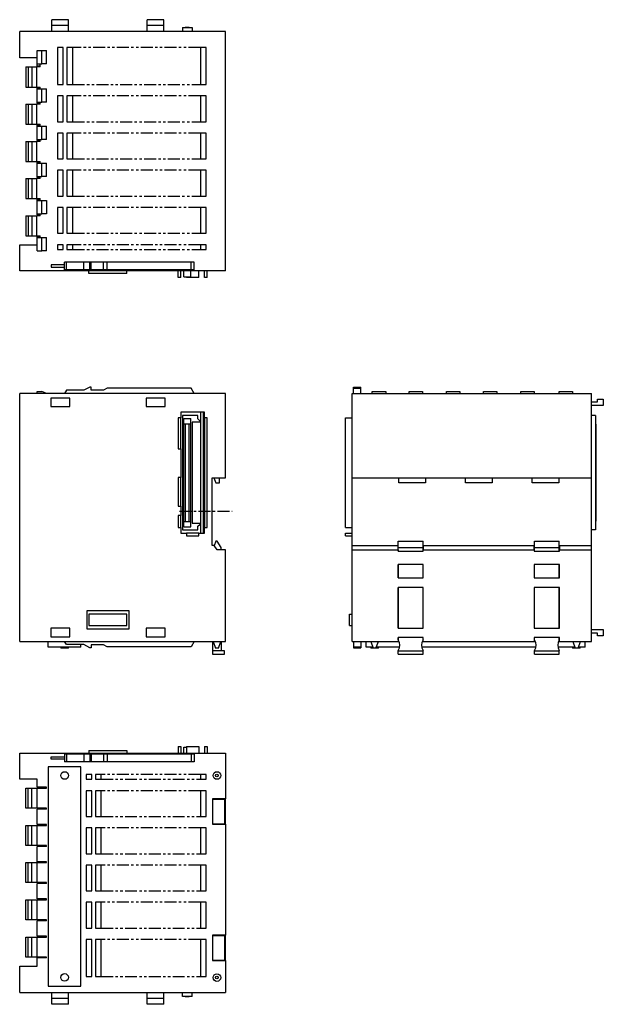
# Model space of a CAD drawing. Extents: x -466 to 205, y -259 to 258.
# Tile 2 of 2: x -101 to 205, y -259 to 258. Entities that reach past the tile are written whole.
import ezdxf

# ---------------------------------------------------------------- set-up
doc = ezdxf.new("R2010")
doc.units = 0
doc.linetypes.add('CENTER', pattern=[2, 1.25, -0.25, 0.25, -0.25])
doc.linetypes.add('PHANTOM', pattern=[2.5, 1.25, -0.25, 0.25, -0.25, 0.25, -0.25])
for name, color, linetype in [('CENTER', 6, 'CENTER'), ('OUTLINE', 7, 'CONTINUOUS'), ('PHANTOM', 3, 'PHANTOM')]:
    doc.layers.add(name, color=color, linetype=linetype)

msp = doc.modelspace()

# ---------------------------------------------------------------- linework, layer by layer
at = {"layer": 'CENTER', "ltscale": 5}
msp.add_line((-17.15, 0), (10.42, 0), dxfattribs=at)
at = {"layer": 'OUTLINE'}
for p, q in [((-84.1, 254.76), (-84.1, 257.76)), ((-75.3, 257.76), (-84.1, 257.76)), ((-84.1, 251.56), (-84.1, 254.76)), ((-75.3, 254.76), (-84.1, 254.76)), ((-75.3, 254.76), (-75.3, 257.76)), ((-75.3, 251.56), (-75.3, 254.76)), ((-25.3, 257.76), (-34.1, 257.76)), ((-34.1, 254.76), (-34.1, 257.76)), ((-34.1, 251.56), (-34.1, 254.76)), ((-25.3, 254.76), (-34.1, 254.76)), ((-25.3, 254.76), (-25.3, 257.76)), ((-25.3, 251.56), (-25.3, 254.76)), ((-15.6, 253.61), (-10.5, 253.61)), ((-15.6, 253.61), (-15.6, 251.56)), ((-14.1, 253.91), (-12, 253.91)), ((-14.1, 253.91), (-14.1, 253.61)), ((-12, 253.91), (-12, 253.61)), ((-10.5, 253.61), (-10.5, 251.56)), ((7, 251.56), (-101, 251.56)), ((-101, 237.76), (-101, 251.56)), ((7, 126.06), (7, 251.56)), ((-81.2, 243.16), (-81.2, 223.76)), ((-78.2, 243.16), (-81.2, 243.16)), ((-78.2, 223.76), (-78.2, 243.16)), ((-76.2, 243.16), (-76.2, 223.76)), ((-73.2, 243.16), (-76.2, 243.16)), ((-73.2, 223.76), (-73.2, 243.16)), ((-3.2, 243.16), (-6.2, 243.16)), ((-6.2, 243.16), (-6.2, 223.76)), ((-3.2, 223.76), (-3.2, 243.16)), ((-91.9, 237.76), (-101, 237.76)), ((-91.9, 234.66), (-91.9, 241.66)), ((-91.9, 241.66), (-89.4, 241.66)), ((-89.4, 241.66), (-87, 241.66)), ((-89.4, 234.66), (-89.4, 241.66)), ((-87, 234.66), (-87, 241.66)), ((-97.81, 232.96), (-96.61, 232.96)), ((-97.81, 232.96), (-97.81, 222.46)), ((-96.61, 232.96), (-94.71, 232.96)), ((-96.61, 232.96), (-96.61, 222.46)), ((-94.71, 232.96), (-92.01, 232.96)), ((-94.71, 232.96), (-94.71, 222.46)), ((-90.2, 232.96), (-92.01, 232.96)), ((-92.01, 222.46), (-92.01, 232.96)), ((-91.9, 233.46), (-91.9, 234.66)), ((-91.9, 234.66), (-89.4, 234.66)), ((-90.2, 233.46), (-91.9, 233.46)), ((-90.2, 232.96), (-90.2, 234.66)), ((-87, 234.66), (-89.4, 234.66)), ((-97.81, 222.46), (-96.61, 222.46)), ((-96.61, 222.46), (-94.71, 222.46)), ((-94.71, 222.46), (-92.01, 222.46)), ((-92.01, 222.46), (-90.2, 222.46)), ((-90.2, 221.46), (-90.2, 222.46)), ((-81.2, 223.76), (-78.2, 223.76)), ((-76.2, 223.76), (-73.2, 223.76)), ((-6.2, 223.76), (-3.2, 223.76)), ((-90.2, 221.96), (-91.9, 221.96)), ((-91.9, 221.46), (-91.9, 221.96)), ((-91.9, 221.46), (-89.4, 221.46)), ((-91.9, 214.46), (-91.9, 221.46)), ((-89.4, 221.46), (-87, 221.46)), ((-89.4, 214.46), (-89.4, 221.46)), ((-87, 214.46), (-87, 221.46)), ((-78.2, 217.76), (-81.2, 217.76)), ((-81.2, 217.76), (-81.2, 204.26)), ((-78.2, 204.26), (-78.2, 217.76)), ((-76.2, 217.76), (-76.2, 204.26)), ((-73.2, 217.76), (-76.2, 217.76)), ((-73.2, 204.26), (-73.2, 217.76)), ((-6.2, 217.76), (-6.2, 204.26)), ((-3.2, 217.76), (-6.2, 217.76)), ((-3.2, 204.26), (-3.2, 217.76)), ((-97.81, 213.46), (-96.61, 213.46)), ((-97.81, 213.46), (-97.81, 202.96)), ((-96.61, 213.46), (-94.71, 213.46)), ((-96.61, 213.46), (-96.61, 202.96)), ((-94.71, 213.46), (-92.01, 213.46)), ((-94.71, 213.46), (-94.71, 202.96)), ((-90.2, 213.46), (-92.01, 213.46)), ((-92.01, 202.96), (-92.01, 213.46)), ((-91.9, 213.96), (-91.9, 214.46)), ((-91.9, 214.46), (-89.4, 214.46)), ((-90.2, 213.96), (-91.9, 213.96)), ((-90.2, 213.46), (-90.2, 214.46)), ((-87, 214.46), (-89.4, 214.46)), ((-97.81, 202.96), (-96.61, 202.96)), ((-96.61, 202.96), (-94.71, 202.96)), ((-94.71, 202.96), (-92.01, 202.96)), ((-92.01, 202.96), (-90.2, 202.96)), ((-90.2, 202.46), (-91.9, 202.46)), ((-91.9, 201.96), (-91.9, 202.46)), ((-91.9, 201.96), (-89.4, 201.96)), ((-91.9, 194.96), (-91.9, 201.96)), ((-90.2, 201.96), (-90.2, 202.96)), ((-89.4, 201.96), (-87, 201.96)), ((-89.4, 194.96), (-89.4, 201.96)), ((-87, 194.96), (-87, 201.96)), ((-81.2, 204.26), (-78.2, 204.26)), ((-76.2, 204.26), (-73.2, 204.26)), ((-6.2, 204.26), (-3.2, 204.26)), ((-78.2, 198.26), (-81.2, 198.26)), ((-81.2, 198.26), (-81.2, 184.76)), ((-78.2, 184.76), (-78.2, 198.26)), ((-76.2, 198.26), (-76.2, 184.76)), ((-73.2, 198.26), (-76.2, 198.26)), ((-73.2, 184.76), (-73.2, 198.26)), ((-6.2, 198.26), (-6.2, 184.76)), ((-3.2, 198.26), (-6.2, 198.26)), ((-3.2, 184.76), (-3.2, 198.26)), ((-97.81, 193.96), (-96.61, 193.96)), ((-97.81, 193.96), (-97.81, 183.46)), ((-96.61, 193.96), (-94.71, 193.96)), ((-96.61, 193.96), (-96.61, 183.46)), ((-94.71, 193.96), (-92.01, 193.96)), ((-94.71, 193.96), (-94.71, 183.46)), ((-90.2, 193.96), (-92.01, 193.96)), ((-92.01, 183.46), (-92.01, 193.96)), ((-91.9, 194.46), (-91.9, 194.96)), ((-91.9, 194.96), (-89.4, 194.96)), ((-90.2, 194.46), (-91.9, 194.46)), ((-90.2, 193.96), (-90.2, 194.96)), ((-87, 194.96), (-89.4, 194.96)), ((-97.81, 183.46), (-96.61, 183.46)), ((-96.61, 183.46), (-94.71, 183.46)), ((-94.71, 183.46), (-92.01, 183.46)), ((-92.01, 183.46), (-90.2, 183.46)), ((-90.2, 182.96), (-91.9, 182.96)), ((-91.9, 182.46), (-91.9, 182.96)), ((-91.9, 182.46), (-89.4, 182.46)), ((-91.9, 175.46), (-91.9, 182.46)), ((-90.2, 182.46), (-90.2, 183.46)), ((-89.4, 182.46), (-87, 182.46)), ((-89.4, 175.46), (-89.4, 182.46)), ((-87, 175.46), (-87, 182.46)), ((-81.2, 184.76), (-78.2, 184.76)), ((-76.2, 184.76), (-73.2, 184.76)), ((-6.2, 184.76), (-3.2, 184.76)), ((-78.2, 178.76), (-81.2, 178.76)), ((-81.2, 178.76), (-81.2, 165.26)), ((-78.2, 165.26), (-78.2, 178.76)), ((-76.2, 178.76), (-76.2, 165.26)), ((-73.2, 178.76), (-76.2, 178.76)), ((-73.2, 165.26), (-73.2, 178.76)), ((-6.2, 178.76), (-6.2, 165.26)), ((-3.2, 178.76), (-6.2, 178.76)), ((-3.2, 165.26), (-3.2, 178.76)), ((-97.81, 174.46), (-96.61, 174.46)), ((-97.81, 174.46), (-97.81, 163.96)), ((-96.61, 174.46), (-94.71, 174.46)), ((-96.61, 174.46), (-96.61, 163.96)), ((-94.71, 174.46), (-92.01, 174.46)), ((-94.71, 174.46), (-94.71, 163.96)), ((-90.2, 174.46), (-92.01, 174.46)), ((-92.01, 163.96), (-92.01, 174.46)), ((-91.9, 174.96), (-91.9, 175.46)), ((-91.9, 175.46), (-89.4, 175.46)), ((-90.2, 174.96), (-91.9, 174.96)), ((-90.2, 174.46), (-90.2, 175.46)), ((-87, 175.46), (-89.4, 175.46)), ((-81.2, 165.26), (-78.2, 165.26)), ((-76.2, 165.26), (-73.2, 165.26)), ((-6.2, 165.26), (-3.2, 165.26)), ((-97.81, 163.96), (-96.61, 163.96)), ((-96.61, 163.96), (-94.71, 163.96)), ((-94.71, 163.96), (-92.01, 163.96)), ((-92.01, 163.96), (-90.2, 163.96)), ((-90.2, 163.46), (-91.9, 163.46)), ((-91.9, 162.96), (-91.9, 163.46)), ((-91.9, 162.96), (-89.4, 162.96)), ((-91.9, 155.96), (-91.9, 162.96)), ((-90.2, 162.96), (-90.2, 163.96)), ((-89.4, 162.96), (-87, 162.96)), ((-89.4, 155.96), (-89.4, 162.96)), ((-87, 162.96), (-87, 155.96)), ((-97.81, 154.96), (-96.61, 154.96)), ((-97.81, 154.96), (-97.81, 144.46)), ((-96.61, 154.96), (-94.71, 154.96)), ((-96.61, 154.96), (-96.61, 144.46)), ((-94.71, 154.96), (-92.01, 154.96)), ((-94.71, 154.96), (-94.71, 144.46)), ((-90.2, 154.96), (-92.01, 154.96)), ((-92.01, 144.46), (-92.01, 154.96)), ((-91.9, 155.46), (-91.9, 155.96)), ((-91.9, 155.96), (-89.4, 155.96)), ((-90.2, 155.46), (-91.9, 155.46)), ((-90.2, 154.96), (-90.2, 155.96)), ((-87, 155.96), (-89.4, 155.96)), ((-78.2, 159.26), (-81.2, 159.26)), ((-81.2, 159.26), (-81.2, 145.76)), ((-78.2, 145.76), (-78.2, 159.26)), ((-76.2, 159.26), (-76.2, 145.76)), ((-73.2, 159.26), (-76.2, 159.26)), ((-73.2, 145.76), (-73.2, 159.26)), ((-6.2, 159.26), (-6.2, 145.76)), ((-3.2, 159.26), (-6.2, 159.26)), ((-3.2, 145.76), (-3.2, 159.26)), ((-81.2, 145.76), (-78.2, 145.76)), ((-76.2, 145.76), (-73.2, 145.76)), ((-6.2, 145.76), (-3.2, 145.76)), ((-101, 139.66), (-91.9, 139.66)), ((-101, 126.06), (-101, 139.66)), ((-97.81, 144.46), (-96.61, 144.46)), ((-96.61, 144.46), (-94.71, 144.46)), ((-94.71, 144.46), (-92.01, 144.46)), ((-92.01, 144.46), (-90.2, 144.46)), ((-90.2, 143.96), (-91.9, 143.96)), ((-91.9, 143.56), (-91.9, 143.96)), ((-91.9, 143.56), (-89.4, 143.56)), ((-91.9, 136.56), (-91.9, 143.56)), ((-90.2, 143.56), (-90.2, 144.46)), ((-89.4, 143.56), (-87, 143.56)), ((-89.4, 136.56), (-89.4, 143.56)), ((-87, 136.56), (-87, 143.56)), ((-81.2, 139.76), (-81.2, 137.16)), ((-78.2, 139.76), (-81.2, 139.76)), ((-78.2, 137.16), (-78.2, 139.76)), ((-73.2, 139.76), (-76.2, 139.76)), ((-76.2, 139.76), (-76.2, 137.16)), ((-73.2, 137.16), (-73.2, 139.76)), ((-3.2, 139.76), (-6.2, 139.76)), ((-6.2, 139.76), (-6.2, 137.16)), ((-3.2, 137.16), (-3.2, 139.76)), ((-91.9, 136.56), (-89.4, 136.56)), ((-87, 136.56), (-89.4, 136.56)), ((-81.2, 137.16), (-78.2, 137.16)), ((-76.2, 137.16), (-73.2, 137.16)), ((-6.2, 137.16), (-3.2, 137.16)), ((-84.5, 129.21), (-84.5, 128.01)), ((-77.4, 129.21), (-84.5, 129.21)), ((-76.4, 130.61), (-77.4, 130.61)), ((-77.4, 129.21), (-77.4, 130.61)), ((-77.4, 128.01), (-77.4, 129.21)), ((-67.4, 130.61), (-76.4, 130.61)), ((-76.4, 126.61), (-76.4, 130.61)), ((-64.12, 130.61), (-67.4, 130.61)), ((-67.4, 126.61), (-67.4, 130.61)), ((-63.55, 130.61), (-64.12, 130.61)), ((-64.12, 126.61), (-64.12, 130.61)), ((-57.05, 130.61), (-63.55, 130.61)), ((-63.55, 126.61), (-63.55, 130.61)), ((-55.05, 130.61), (-57.05, 130.61)), ((-57.05, 126.61), (-57.05, 130.61)), ((-11.05, 130.61), (-55.05, 130.61)), ((-55.05, 126.61), (-55.05, 130.61)), ((-9.4, 130.61), (-11.05, 130.61)), ((-11.05, 126.61), (-11.05, 130.61)), ((-9.4, 126.61), (-9.4, 130.61)), ((7, 126.06), (-101, 126.06)), ((-84.5, 128.01), (-77.4, 128.01)), ((-77.4, 126.61), (-77.4, 128.01)), ((-76.4, 126.61), (-77.4, 126.61)), ((-67.4, 126.61), (-76.4, 126.61)), ((-64.12, 126.61), (-67.4, 126.61)), ((-64.7, 124.66), (-64.7, 126.06)), ((-44.7, 124.66), (-64.7, 124.66)), ((-63.55, 126.61), (-64.12, 126.61)), ((-57.05, 126.61), (-63.55, 126.61)), ((-55.05, 126.61), (-57.05, 126.61)), ((-11.05, 126.61), (-55.05, 126.61)), ((-44.7, 124.66), (-44.7, 126.06)), ((-17.9, 122.56), (-17.9, 126.06)), ((-16.5, 122.56), (-16.5, 126.06)), ((-14.83, 122.91), (-14.83, 126.06)), ((-11.28, 122.91), (-11.28, 126.06)), ((-9.4, 126.61), (-11.05, 126.61)), ((-7, 122.56), (-7, 126.06)), ((-4, 122.56), (-4, 126.06)), ((-2.6, 122.56), (-2.6, 126.06)), ((-16.5, 122.56), (-17.9, 122.56)), ((-14.83, 122.91), (-11.28, 122.91)), ((-13.5, 122.56), (-13.5, 122.91)), ((-7, 122.56), (-13.5, 122.56)), ((-2.6, 122.56), (-4, 122.56)), ((-91.9, 62.7), (-89.4, 62.7)), ((-91.9, 61.7), (-91.9, 62.7)), ((-87, 61.7), (-89.4, 62.7)), ((-76.4, 63.4), (-77.4, 61.7)), ((-67.4, 63.4), (-76.4, 63.4)), ((-64.12, 65), (-67.4, 63.4)), ((-63.55, 65), (-64.12, 65)), ((-63.55, 63.46), (-63.55, 65)), ((-57.05, 63.46), (-63.55, 63.46)), ((-55.05, 64.56), (-57.05, 63.46)), ((-11.05, 64.56), (-55.05, 64.56)), ((-9.4, 61.7), (-11.05, 64.56)), ((74.08, 64.56), (74.08, 65)), ((74.08, 65), (78.08, 65)), ((74.08, 64.56), (78.08, 64.56)), ((74.08, 61.7), (74.08, 64.56)), ((78.08, 64.56), (78.08, 65)), ((78.08, 61.7), (78.08, 64.56)), ((84.03, 61.7), (84.03, 62.7)), ((84.03, 62.7), (91.03, 62.7)), ((91.03, 62.7), (91.03, 61.7)), ((103.43, 61.7), (103.43, 62.7)), ((103.43, 62.7), (110.43, 62.7)), ((110.43, 62.7), (110.43, 61.7)), ((122.93, 61.7), (122.93, 62.7)), ((122.93, 62.7), (129.93, 62.7)), ((129.93, 62.7), (129.93, 61.7)), ((142.43, 61.7), (142.43, 62.7)), ((142.43, 62.7), (149.43, 62.7)), ((149.43, 62.7), (149.43, 61.7)), ((161.93, 61.7), (161.93, 62.7)), ((161.93, 62.7), (168.93, 62.7)), ((168.93, 62.7), (168.93, 61.7)), ((182.13, 61.7), (182.13, 62.7)), ((182.13, 62.7), (189.13, 62.7)), ((189.13, 62.7), (189.13, 61.7)), ((7, 61.7), (-101, 61.7)), ((-101, -68.3), (-101, 61.7)), ((-84.65, 59.25), (-84.65, 54.85)), ((-74.75, 59.25), (-84.65, 59.25)), ((-74.75, 54.85), (-74.75, 59.25)), ((-34.65, 59.25), (-34.65, 54.85)), ((-24.75, 59.25), (-34.65, 59.25)), ((-24.75, 54.85), (-24.75, 59.25)), ((7, 17.5), (7, 61.7)), ((73.53, 17.5), (73.53, 61.7)), ((73.53, 61.7), (199.03, 61.7)), ((199.03, 17.5), (199.03, 61.7)), ((199.03, 57.4), (202.23, 57.4)), ((202.23, 58.8), (205.23, 58.8)), ((202.23, 57.4), (202.23, 58.8)), ((205.23, 58.8), (205.23, 55.4)), ((-84.65, 54.85), (-74.75, 54.85)), ((-34.65, 54.85), (-24.75, 54.85)), ((-16.5, 51.95), (-16.5, 48.95)), ((-4, 51.95), (-16.5, 51.95)), ((-6.1, 51.95), (-6.1, -11.55)), ((-4.5, -11.55), (-4.5, 51.95)), ((-4, 48.95), (-4, 51.95)), ((205.23, 55.4), (199.03, 55.4)), ((-16.5, 48.95), (-17.9, 48.95)), ((-17.9, 48.95), (-17.9, 32.7)), ((-16.5, 32.7), (-16.5, 48.95)), ((-7.5, 50.15), (-15.6, 50.15)), ((-15.6, 50.15), (-15.6, -9.75)), ((-14.83, 48.68), (-11.28, 48.68)), ((-14.83, 45.78), (-14.83, 48.68)), ((-11.28, 45.78), (-11.28, 48.68)), ((-10.5, 46.65), (-10.5, -6.25)), ((-6.1, 46.65), (-10.5, 46.65)), ((-7.5, 48.35), (-7.5, 50.15)), ((-6.5, 47.35), (-7.5, 48.35)), ((-6.1, 47.35), (-6.5, 47.35)), ((-2.6, 48.95), (-4, 48.95)), ((-4, 48.95), (-4, -8.55)), ((-2.6, -8.55), (-2.6, 48.95)), ((70.03, 48.95), (73.53, 48.95)), ((70.03, -8.55), (70.03, 48.95)), ((201.08, 50.15), (199.03, 50.15)), ((201.08, 50.15), (201.08, -9.75)), ((-14.83, -5.38), (-14.83, 45.78)), ((-14.83, 45.78), (-11.28, 45.78)), ((-14.1, 45.78), (-14.1, -5.38)), ((-12, -5.38), (-12, 45.78)), ((-11.28, -5.38), (-11.28, 45.78)), ((201.38, 45.7), (201.08, 45.7)), ((201.38, 45.7), (201.38, -5.3)), ((-17.9, 32.7), (-16.5, 32.7)), ((-16.5, 32.7), (-16.5, 17.7)), ((-16.5, 17.7), (-17.9, 17.7)), ((-17.9, 17.7), (-17.9, 2.7)), ((-16.5, 2.7), (-16.5, 17.7)), ((0, 17.5), (7, 17.5)), ((0, -18), (0, 17.5)), ((0.9, 17.5), (1.9, 14.9)), ((3.9, 14.9), (3.9, 17.5)), ((73.53, -18), (73.53, 17.5)), ((73.53, 17.5), (199.03, 17.5)), ((97.88, 14.9), (97.88, 17.5)), ((111.88, 17.5), (111.88, 14.9)), ((132.88, 14.9), (132.88, 17.5)), ((146.88, 17.5), (146.88, 14.9)), ((167.88, 14.9), (167.88, 17.5)), ((181.88, 17.5), (181.88, 14.9)), ((199.03, -18), (199.03, 17.5)), ((1.9, 14.9), (3.9, 14.9)), ((111.88, 14.9), (97.88, 14.9)), ((146.88, 14.9), (132.88, 14.9)), ((181.88, 14.9), (167.88, 14.9)), ((-17.9, 2.7), (-16.5, 2.7)), ((-16.5, 2.7), (-16.5, -2.3)), ((-16.5, -2.3), (-17.9, -2.3)), ((-17.9, -2.3), (-17.9, -8.55)), ((-16.5, -8.55), (-16.5, -2.3)), ((-17.9, -8.55), (-16.5, -8.55)), ((-16.5, -8.55), (-16.5, -11.55)), ((-15.6, -9.75), (-7.5, -9.75)), ((-14.83, -5.38), (-11.28, -5.38)), ((-14.83, -8.28), (-14.83, -5.38)), ((-14.83, -8.28), (-11.28, -8.28)), ((-11.28, -8.28), (-11.28, -5.38)), ((-10.5, -6.25), (-6.1, -6.25)), ((-7.5, -7.95), (-6.5, -6.95)), ((-7.5, -9.75), (-7.5, -7.95)), ((-6.5, -6.95), (-6.1, -6.95)), ((-4, -11.55), (-4, -8.55)), ((-4, -8.55), (-2.6, -8.55)), ((70.03, -8.55), (73.53, -8.55)), ((201.08, -9.75), (199.03, -9.75)), ((201.38, -5.3), (201.08, -5.3)), ((-16.5, -11.55), (-13.5, -11.55)), ((-7, -11.55), (-13.5, -11.55)), ((-13.5, -11.55), (-13.5, -12.95)), ((-13.5, -12.95), (-7, -12.95)), ((-7, -11.55), (-4, -11.55)), ((-7, -12.95), (-7, -11.55)), ((70.03, -11.55), (73.53, -11.55)), ((70.03, -12.95), (70.03, -11.55)), ((70.03, -12.95), (73.53, -12.95)), ((1, -18), (0, -18)), ((2.61, -20.3), (1, -18)), ((1.93, -15.8), (1.11, -18.16)), ((2.6, -15.8), (1.93, -15.8)), ((4.8, -19.1), (2.6, -15.8)), ((7, -20.3), (2.61, -20.3)), ((4.8, -20.3), (4.8, -19.1)), ((7, -68.3), (7, -20.3)), ((73.53, -20.3), (73.53, -18)), ((73.53, -18), (97.53, -18)), ((73.53, -20.3), (97.53, -20.3)), ((73.53, -68.3), (73.53, -20.3)), ((97.53, -20.3), (97.53, -18)), ((97.53, -20.3), (97.53, -20.93)), ((97.63, -15.8), (110.63, -15.8)), ((97.63, -19.1), (97.63, -15.8)), ((97.63, -19.1), (110.63, -19.1)), ((97.63, -20.93), (97.63, -19.1)), ((110.63, -19.1), (110.63, -15.8)), ((110.63, -20.93), (110.63, -19.1)), ((110.73, -18), (110.73, -20.3)), ((110.73, -18), (169.03, -18)), ((110.73, -20.3), (169.03, -20.3)), ((110.73, -20.93), (110.73, -20.3)), ((169.03, -20.3), (169.03, -18)), ((169.03, -20.3), (169.03, -20.93)), ((169.13, -15.8), (182.13, -15.8)), ((169.13, -19.1), (169.13, -15.8)), ((169.13, -19.1), (182.13, -19.1)), ((169.13, -20.93), (169.13, -19.1)), ((182.13, -19.1), (182.13, -15.8)), ((182.13, -20.93), (182.13, -19.1)), ((182.23, -18), (182.23, -20.3)), ((182.23, -18), (199.03, -18)), ((182.23, -20.3), (199.03, -20.3)), ((182.23, -20.93), (182.23, -20.3)), ((199.03, -20.3), (199.03, -18)), ((199.03, -68.3), (199.03, -20.3)), ((97.53, -20.93), (110.73, -20.93)), ((169.03, -20.93), (182.23, -20.93)), ((97.53, -28), (97.53, -35)), ((110.73, -28), (97.53, -28)), ((97.63, -35), (97.63, -28)), ((110.63, -35), (110.63, -28)), ((110.73, -35), (110.73, -28)), ((182.23, -28), (169.03, -28)), ((169.03, -28), (169.03, -35)), ((169.13, -35), (169.13, -28)), ((182.13, -35), (182.13, -28)), ((182.23, -35), (182.23, -28)), ((97.53, -35), (110.73, -35)), ((169.03, -35), (182.23, -35)), ((97.53, -40), (97.53, -61.3)), ((110.73, -40), (97.53, -40)), ((97.63, -61.3), (97.63, -40)), ((110.63, -61.3), (110.63, -40)), ((110.73, -61.3), (110.73, -40)), ((169.03, -40), (169.03, -61.3)), ((182.23, -40), (169.03, -40)), ((169.13, -61.3), (169.13, -40)), ((182.13, -61.3), (182.13, -40)), ((182.23, -61.3), (182.23, -40)), ((-65.8, -52.3), (-65.8, -61.8)), ((-43.6, -52.3), (-65.8, -52.3)), ((-44.7, -54.05), (-64.7, -54.05)), ((-64.7, -54.05), (-64.7, -60.05)), ((-44.7, -60.05), (-44.7, -54.05)), ((-43.6, -61.8), (-43.6, -52.3)), ((72.13, -60.05), (72.13, -54.05)), ((72.13, -54.05), (73.53, -54.05)), ((-84.65, -61.45), (-84.65, -65.85)), ((-74.75, -61.45), (-84.65, -61.45)), ((-74.75, -65.85), (-74.75, -61.45)), ((-65.8, -61.8), (-43.6, -61.8)), ((-64.7, -60.05), (-44.7, -60.05)), ((-34.65, -61.45), (-34.65, -65.85)), ((-24.75, -61.45), (-34.65, -61.45)), ((-24.75, -65.85), (-24.75, -61.45)), ((72.13, -60.05), (73.53, -60.05)), ((97.53, -61.3), (110.73, -61.3)), ((169.03, -61.3), (182.23, -61.3)), ((-84.65, -65.85), (-74.75, -65.85)), ((-34.65, -65.85), (-24.75, -65.85)), ((110.73, -66.3), (97.53, -66.3)), ((97.53, -66.3), (97.53, -68.3)), ((97.63, -67.52), (97.63, -66.3)), ((110.63, -67.52), (110.63, -66.3)), ((110.73, -68.3), (110.73, -66.3)), ((169.03, -66.3), (169.03, -68.3)), ((182.23, -66.3), (169.03, -66.3)), ((169.13, -67.52), (169.13, -66.3)), ((182.13, -67.52), (182.13, -66.3)), ((182.23, -68.3), (182.23, -66.3)), ((199.03, -62), (205.23, -62)), ((202.23, -64), (199.03, -64)), ((202.23, -65.4), (202.23, -64)), ((205.23, -65.4), (202.23, -65.4)), ((205.23, -62), (205.23, -65.4)), ((-101, -68.3), (7, -68.3)), ((-86, -71.4), (-86, -68.3)), ((-68.9, -71.4), (-86, -71.4)), ((-79.45, -71.4), (-79.45, -71.8)), ((-75.45, -71.8), (-79.45, -71.8)), ((-76.4, -70), (-77.4, -68.3)), ((-67.4, -70), (-76.4, -70)), ((-75.45, -71.8), (-75.45, -71.4)), ((-68.9, -71.4), (-68.9, -70)), ((-64.12, -71.6), (-67.4, -70)), ((-63.55, -71.6), (-64.12, -71.6)), ((-63.55, -70.06), (-63.55, -71.6)), ((-57.05, -70.06), (-63.55, -70.06)), ((-55.05, -71.16), (-57.05, -70.06)), ((-11.05, -71.16), (-55.05, -71.16)), ((-9.4, -68.3), (-11.05, -71.16)), ((0.1, -68.3), (0.1, -73)), ((0.5, -68.3), (1.77, -71.8)), ((3.23, -71.8), (1.77, -71.8)), ((3.23, -71.8), (4.5, -68.3)), ((4.8, -68.3), (4.8, -73)), ((73.53, -68.3), (97.53, -68.3)), ((74.08, -68.3), (74.08, -71.16)), ((74.08, -71.16), (74.08, -71.6)), ((74.08, -71.16), (78.08, -71.16)), ((74.08, -71.6), (78.08, -71.6)), ((78.08, -68.3), (78.08, -71.16)), ((78.08, -71.16), (78.08, -71.6)), ((80.73, -71.4), (80.73, -68.3)), ((84.36, -71.4), (80.73, -71.4)), ((83.23, -68.3), (84.5, -71.8)), ((83.23, -71.4), (83.23, -71.8)), ((84.5, -71.8), (83.23, -71.8)), ((85.23, -71.8), (84.5, -71.8)), ((85.95, -71.8), (85.23, -71.8)), ((85.95, -71.8), (87.23, -68.3)), ((87.23, -71.8), (85.95, -71.8)), ((98.32, -71.4), (86.1, -71.4)), ((87.23, -71.8), (87.23, -71.4)), ((97.53, -68.3), (98.05, -68.3)), ((169.82, -71.4), (109.94, -71.4)), ((110.21, -68.3), (110.73, -68.3)), ((110.73, -68.3), (169.03, -68.3)), ((169.03, -68.3), (169.55, -68.3)), ((190.36, -71.4), (181.44, -71.4)), ((181.71, -68.3), (182.23, -68.3)), ((182.23, -68.3), (199.03, -68.3)), ((189.13, -71.4), (189.13, -71.8)), ((190.5, -71.8), (189.13, -71.8)), ((189.23, -68.3), (190.5, -71.8)), ((191.23, -71.8), (190.5, -71.8)), ((191.95, -71.8), (191.23, -71.8)), ((191.95, -71.8), (193.23, -68.3)), ((193.13, -71.8), (191.95, -71.8)), ((195.63, -71.4), (192.1, -71.4)), ((193.13, -71.8), (193.13, -71.4)), ((195.63, -71.4), (195.63, -68.3)), ((0.1, -73), (4.8, -73)), ((0.1, -73), (0.1, -75)), ((0.1, -75), (6.5, -75)), ((4.8, -73.2), (4.8, -73)), ((6.5, -73.2), (4.8, -73.2)), ((6.5, -75), (6.5, -73.2)), ((97.63, -73.2), (97.63, -73)), ((97.63, -73.2), (110.63, -73.2)), ((97.63, -75), (97.63, -73.2)), ((97.63, -75), (110.63, -75)), ((110.63, -73.2), (110.63, -73)), ((110.63, -75), (110.63, -73.2)), ((169.13, -73.2), (169.13, -73)), ((169.13, -73.2), (182.13, -73.2)), ((169.13, -75), (169.13, -73.2)), ((169.13, -75), (182.13, -75)), ((182.13, -73.2), (182.13, -73)), ((182.13, -75), (182.13, -73.2)), ((-17.9, -123.45), (-16.5, -123.45)), ((-17.9, -123.45), (-17.9, -126.95)), ((-16.5, -123.45), (-16.5, -126.95)), ((-14.83, -126.95), (-14.83, -123.8)), ((-14.83, -123.8), (-13.5, -123.8)), ((-13.5, -123.45), (-7, -123.45)), ((-13.5, -123.45), (-13.5, -126.95)), ((-7, -123.45), (-7, -126.95)), ((-4, -123.45), (-4, -126.95)), ((-4, -123.45), (-2.6, -123.45)), ((-2.6, -123.45), (-2.6, -126.95)), ((-101, -126.95), (7, -126.95)), ((-101, -140.55), (-101, -126.95)), ((-84.5, -128.9), (-77.4, -128.9)), ((-84.5, -130.1), (-84.5, -128.9)), ((-76.4, -127.5), (-77.4, -127.5)), ((-77.4, -127.5), (-77.4, -128.9)), ((-77.4, -128.9), (-77.4, -130.1)), ((-67.4, -127.5), (-76.4, -127.5)), ((-76.4, -127.5), (-76.4, -131.5)), ((-64.12, -127.5), (-67.4, -127.5)), ((-67.4, -127.5), (-67.4, -131.5)), ((-64.7, -125.55), (-44.7, -125.55)), ((-64.7, -125.55), (-64.7, -126.95)), ((-63.55, -127.5), (-64.12, -127.5)), ((-64.12, -127.5), (-64.12, -131.5)), ((-57.05, -127.5), (-63.55, -127.5)), ((-63.55, -127.5), (-63.55, -131.5)), ((-55.05, -127.5), (-57.05, -127.5)), ((-57.05, -127.5), (-57.05, -131.5)), ((-11.05, -127.5), (-55.05, -127.5)), ((-55.05, -127.5), (-55.05, -131.5)), ((-44.7, -125.55), (-44.7, -126.95)), ((-9.4, -127.5), (-11.05, -127.5)), ((-11.05, -127.5), (-11.05, -131.5)), ((-9.4, -127.5), (-9.4, -131.5)), ((7, -126.95), (7, -150.95)), ((-68.9, -134.15), (-86, -134.15)), ((-86, -134.15), (-86, -249.05)), ((-77.4, -130.1), (-84.5, -130.1)), ((-77.4, -130.1), (-77.4, -131.5)), ((-76.4, -131.5), (-77.4, -131.5)), ((-67.4, -131.5), (-76.4, -131.5)), ((-68.9, -249.05), (-68.9, -134.15)), ((-64.12, -131.5), (-67.4, -131.5)), ((-63.55, -131.5), (-64.12, -131.5)), ((-57.05, -131.5), (-63.55, -131.5)), ((-55.05, -131.5), (-57.05, -131.5)), ((-11.05, -131.5), (-55.05, -131.5)), ((-9.4, -131.5), (-11.05, -131.5)), ((-66.2, -138.05), (-66.2, -140.65)), ((-63.2, -138.05), (-66.2, -138.05)), ((-63.2, -140.65), (-63.2, -138.05)), ((-58.2, -138.05), (-61.2, -138.05)), ((-61.2, -138.05), (-61.2, -140.65)), ((-58.2, -140.65), (-58.2, -138.05)), ((-6.2, -138.05), (-6.2, -140.65)), ((-3.2, -138.05), (-6.2, -138.05)), ((-3.2, -140.65), (-3.2, -138.05)), ((-91.9, -140.55), (-101, -140.55)), ((-91.9, -144.85), (-91.9, -140.55)), ((-66.2, -140.65), (-63.2, -140.65)), ((-61.2, -140.65), (-58.2, -140.65)), ((-6.2, -140.65), (-3.2, -140.65)), ((-97.81, -145.35), (-96.61, -145.35)), ((-97.81, -155.85), (-97.81, -145.35)), ((-96.61, -145.35), (-94.71, -145.35)), ((-96.61, -155.85), (-96.61, -145.35)), ((-94.71, -145.35), (-92.01, -145.35)), ((-94.71, -155.85), (-94.71, -145.35)), ((-92.01, -145.35), (-86.9, -145.35)), ((-92.01, -145.35), (-92.01, -155.85)), ((-86.9, -144.85), (-91.9, -144.85)), ((-90.2, -145.35), (-90.2, -144.85)), ((-86.9, -145.35), (-86.9, -144.85)), ((-66.2, -146.65), (-66.2, -160.15)), ((-63.2, -146.65), (-66.2, -146.65)), ((-63.2, -160.15), (-63.2, -146.65)), ((-61.2, -146.65), (-61.2, -160.15)), ((-58.2, -146.65), (-61.2, -146.65)), ((-58.2, -160.15), (-58.2, -146.65)), ((-6.2, -146.65), (-6.2, -160.15)), ((-3.2, -146.65), (-6.2, -146.65)), ((-3.2, -160.15), (-3.2, -146.65)), ((0.1, -150.95), (0.1, -151.05)), ((7, -150.95), (0.1, -150.95)), ((0.1, -151.05), (0.1, -164.05)), ((0.1, -151.05), (6.5, -151.05)), ((5, -151.05), (5, -150.95)), ((6.5, -151.05), (6.5, -164.05)), ((7, -164.15), (7, -150.95)), ((-96.61, -155.85), (-97.81, -155.85)), ((-94.71, -155.85), (-96.61, -155.85)), ((-92.01, -155.85), (-94.71, -155.85)), ((-86.9, -155.85), (-92.01, -155.85)), ((-86.9, -156.35), (-91.9, -156.35)), ((-91.9, -164.35), (-91.9, -156.35)), ((-90.2, -156.35), (-90.2, -155.85)), ((-86.9, -156.35), (-86.9, -155.85)), ((-97.81, -164.85), (-96.61, -164.85)), ((-97.81, -175.35), (-97.81, -164.85)), ((-96.61, -164.85), (-94.71, -164.85)), ((-96.61, -175.35), (-96.61, -164.85)), ((-94.71, -164.85), (-92.01, -164.85)), ((-94.71, -175.35), (-94.71, -164.85)), ((-92.01, -164.85), (-86.9, -164.85)), ((-92.01, -164.85), (-92.01, -175.35)), ((-86.9, -164.35), (-91.9, -164.35)), ((-90.2, -164.85), (-90.2, -164.35)), ((-86.9, -164.85), (-86.9, -164.35)), ((-66.2, -160.15), (-63.2, -160.15)), ((-61.2, -160.15), (-58.2, -160.15)), ((-6.2, -160.15), (-3.2, -160.15)), ((0.1, -164.05), (0.1, -164.15)), ((0.1, -164.05), (6.5, -164.05)), ((0.1, -164.15), (7, -164.15)), ((0.9, -164.15), (0.9, -164.05)), ((1.9, -164.15), (1.9, -164.05)), ((3.9, -164.15), (3.9, -164.05)), ((5, -164.15), (5, -164.05)), ((7, -164.15), (7, -222.45)), ((-66.2, -166.15), (-66.2, -179.65)), ((-63.2, -166.15), (-66.2, -166.15)), ((-63.2, -179.65), (-63.2, -166.15)), ((-61.2, -166.15), (-61.2, -179.65)), ((-58.2, -166.15), (-61.2, -166.15)), ((-58.2, -179.65), (-58.2, -166.15)), ((-6.2, -166.15), (-6.2, -179.65)), ((-3.2, -166.15), (-6.2, -166.15)), ((-3.2, -179.65), (-3.2, -166.15)), ((-96.61, -175.35), (-97.81, -175.35)), ((-94.71, -175.35), (-96.61, -175.35)), ((-92.01, -175.35), (-94.71, -175.35)), ((-86.9, -175.35), (-92.01, -175.35)), ((-90.2, -175.85), (-90.2, -175.35)), ((-86.9, -175.85), (-86.9, -175.35)), ((-86.9, -175.85), (-91.9, -175.85)), ((-91.9, -183.85), (-91.9, -175.85)), ((-66.2, -179.65), (-63.2, -179.65)), ((-61.2, -179.65), (-58.2, -179.65)), ((-6.2, -179.65), (-3.2, -179.65)), ((-97.81, -184.35), (-96.61, -184.35)), ((-97.81, -194.85), (-97.81, -184.35)), ((-96.61, -184.35), (-94.71, -184.35)), ((-96.61, -194.85), (-96.61, -184.35)), ((-94.71, -184.35), (-92.01, -184.35)), ((-94.71, -194.85), (-94.71, -184.35)), ((-92.01, -184.35), (-86.9, -184.35)), ((-92.01, -184.35), (-92.01, -194.85)), ((-86.9, -183.85), (-91.9, -183.85)), ((-90.2, -184.35), (-90.2, -183.85)), ((-86.9, -184.35), (-86.9, -183.85)), ((-66.2, -185.65), (-66.2, -199.15)), ((-63.2, -185.65), (-66.2, -185.65)), ((-63.2, -199.15), (-63.2, -185.65)), ((-61.2, -185.65), (-61.2, -199.15)), ((-58.2, -185.65), (-61.2, -185.65)), ((-58.2, -199.15), (-58.2, -185.65)), ((-6.2, -185.65), (-6.2, -199.15)), ((-3.2, -185.65), (-6.2, -185.65)), ((-3.2, -199.15), (-3.2, -185.65)), ((-96.61, -194.85), (-97.81, -194.85)), ((-94.71, -194.85), (-96.61, -194.85)), ((-92.01, -194.85), (-94.71, -194.85)), ((-86.9, -194.85), (-92.01, -194.85)), ((-86.9, -195.35), (-91.9, -195.35)), ((-91.9, -203.35), (-91.9, -195.35)), ((-90.2, -195.35), (-90.2, -194.85)), ((-86.9, -195.35), (-86.9, -194.85)), ((-66.2, -199.15), (-63.2, -199.15)), ((-61.2, -199.15), (-58.2, -199.15)), ((-6.2, -199.15), (-3.2, -199.15)), ((-97.81, -203.85), (-96.61, -203.85)), ((-97.81, -214.35), (-97.81, -203.85)), ((-96.61, -203.85), (-94.71, -203.85)), ((-96.61, -214.35), (-96.61, -203.85)), ((-94.71, -203.85), (-92.01, -203.85)), ((-94.71, -214.35), (-94.71, -203.85)), ((-92.01, -203.85), (-86.9, -203.85)), ((-92.01, -203.85), (-92.01, -214.35)), ((-86.9, -203.35), (-91.9, -203.35)), ((-90.2, -203.85), (-90.2, -203.35)), ((-86.9, -203.85), (-86.9, -203.35)), ((-66.2, -205.15), (-66.2, -218.65)), ((-63.2, -205.15), (-66.2, -205.15)), ((-63.2, -218.65), (-63.2, -205.15)), ((-61.2, -205.15), (-61.2, -218.65)), ((-58.2, -205.15), (-61.2, -205.15)), ((-58.2, -218.65), (-58.2, -205.15)), ((-6.2, -205.15), (-6.2, -218.65)), ((-3.2, -205.15), (-6.2, -205.15)), ((-3.2, -218.65), (-3.2, -205.15)), ((-96.61, -214.35), (-97.81, -214.35)), ((-94.71, -214.35), (-96.61, -214.35)), ((-92.01, -214.35), (-94.71, -214.35)), ((-86.9, -214.35), (-92.01, -214.35)), ((-86.9, -214.85), (-91.9, -214.85)), ((-91.9, -222.85), (-91.9, -214.85)), ((-90.2, -214.85), (-90.2, -214.35)), ((-86.9, -214.85), (-86.9, -214.35)), ((-66.2, -218.65), (-63.2, -218.65)), ((-61.2, -218.65), (-58.2, -218.65)), ((-6.2, -218.65), (-3.2, -218.65)), ((-97.81, -223.35), (-96.61, -223.35)), ((-97.81, -233.85), (-97.81, -223.35)), ((-96.61, -223.35), (-94.71, -223.35)), ((-96.61, -233.85), (-96.61, -223.35)), ((-94.71, -223.35), (-92.01, -223.35)), ((-94.71, -233.85), (-94.71, -223.35)), ((-92.01, -223.35), (-86.9, -223.35)), ((-92.01, -223.35), (-92.01, -233.85)), ((-86.9, -222.85), (-91.9, -222.85)), ((-90.2, -223.35), (-90.2, -222.85)), ((-86.9, -223.35), (-86.9, -222.85)), ((-66.2, -224.65), (-66.2, -244.05)), ((-63.2, -224.65), (-66.2, -224.65)), ((-63.2, -244.05), (-63.2, -224.65)), ((-61.2, -224.65), (-61.2, -244.05)), ((-58.2, -224.65), (-61.2, -224.65)), ((-58.2, -244.05), (-58.2, -224.65)), ((-6.2, -224.65), (-6.2, -244.05)), ((-3.2, -224.65), (-6.2, -224.65)), ((-3.2, -244.05), (-3.2, -224.65)), ((0.1, -222.45), (0.1, -222.55)), ((7, -222.45), (0.1, -222.45)), ((0.1, -222.55), (0.1, -235.55)), ((0.1, -222.55), (6.5, -222.55)), ((0.9, -222.55), (0.9, -222.45)), ((1.9, -222.55), (1.9, -222.45)), ((3.9, -222.55), (3.9, -222.45)), ((5, -222.55), (5, -222.45)), ((6.5, -222.55), (6.5, -235.55)), ((7, -235.65), (7, -222.45)), ((-96.61, -233.85), (-97.81, -233.85)), ((-94.71, -233.85), (-96.61, -233.85)), ((-92.01, -233.85), (-94.71, -233.85)), ((-86.9, -233.85), (-92.01, -233.85)), ((-86.9, -234.35), (-91.9, -234.35)), ((-91.9, -238.65), (-91.9, -234.35)), ((-90.2, -234.35), (-90.2, -233.85)), ((-86.9, -234.35), (-86.9, -233.85)), ((0.1, -235.55), (0.1, -235.65)), ((0.1, -235.55), (6.5, -235.55)), ((0.1, -235.65), (7, -235.65)), ((5, -235.65), (5, -235.55)), ((7, -235.65), (7, -252.45)), ((-101, -238.65), (-91.9, -238.65)), ((-101, -252.45), (-101, -238.65)), ((-66.2, -244.05), (-63.2, -244.05)), ((-61.2, -244.05), (-58.2, -244.05)), ((-6.2, -244.05), (-3.2, -244.05)), ((-101, -252.45), (7, -252.45)), ((-86, -249.05), (-68.9, -249.05)), ((-84.1, -255.65), (-84.1, -252.45)), ((-75.3, -255.65), (-75.3, -252.45)), ((-34.1, -255.65), (-34.1, -252.45)), ((-25.3, -255.65), (-25.3, -252.45)), ((-15.6, -254.5), (-15.6, -252.45)), ((-10.5, -254.5), (-10.5, -252.45)), ((-84.1, -258.65), (-84.1, -255.65)), ((-75.3, -255.65), (-84.1, -255.65)), ((-75.3, -258.65), (-75.3, -255.65)), ((-34.1, -258.65), (-34.1, -255.65)), ((-25.3, -255.65), (-34.1, -255.65)), ((-25.3, -258.65), (-25.3, -255.65)), ((-10.5, -254.5), (-15.6, -254.5)), ((-14.1, -254.8), (-14.1, -254.5)), ((-12, -254.8), (-14.1, -254.8)), ((-12, -254.8), (-12, -254.5)), ((-75.3, -258.65), (-84.1, -258.65)), ((-25.3, -258.65), (-34.1, -258.65))]:
    msp.add_line(p, q, dxfattribs=at)
for centre, radius in [((-77.45, -138.65), 2), ((2.5, -138.65), 2), ((2.5, -138.65), 0.726), ((-77.45, -244.55), 2), ((2.5, -244.65), 2), ((2.5, -244.65), 0.726)]:
    msp.add_circle(centre, radius, dxfattribs=at)
for centre, start, end in [((93.45, -70.26), 326.7201, 33.2799), ((114.81, -70.26), 146.7201, 213.2799), ((164.95, -70.26), 326.7201, 33.2799), ((186.31, -70.26), 146.7201, 213.2799)]:
    msp.add_arc(centre, 5, start, end, dxfattribs=at)
at = {"layer": 'PHANTOM', "ltscale": 5}
for p, q in [((-6.2, 243.16), (-73.2, 243.16)), ((-73.2, 223.76), (-6.2, 223.76)), ((-6.2, 217.76), (-73.2, 217.76)), ((-73.2, 204.26), (-6.2, 204.26)), ((-6.2, 198.26), (-73.2, 198.26)), ((-73.2, 184.76), (-6.2, 184.76)), ((-6.2, 178.76), (-73.2, 178.76)), ((-73.2, 165.26), (-6.2, 165.26)), ((-6.2, 159.26), (-73.2, 159.26)), ((-73.2, 145.76), (-6.2, 145.76)), ((-6.2, 139.76), (-73.2, 139.76)), ((-73.2, 137.16), (-6.2, 137.16)), ((-6.2, -138.05), (-58.2, -138.05)), ((-58.2, -140.65), (-6.2, -140.65)), ((-6.2, -146.65), (-58.2, -146.65)), ((-58.2, -160.15), (-6.2, -160.15)), ((-6.2, -166.15), (-58.2, -166.15)), ((-58.2, -179.65), (-6.2, -179.65)), ((-6.2, -185.65), (-58.2, -185.65)), ((-58.2, -199.15), (-6.2, -199.15)), ((-6.2, -205.15), (-58.2, -205.15)), ((-58.2, -218.65), (-6.2, -218.65)), ((-6.2, -224.65), (-58.2, -224.65)), ((-58.2, -244.05), (-6.2, -244.05))]:
    msp.add_line(p, q, dxfattribs=at)

doc.saveas('drawing.dxf')
